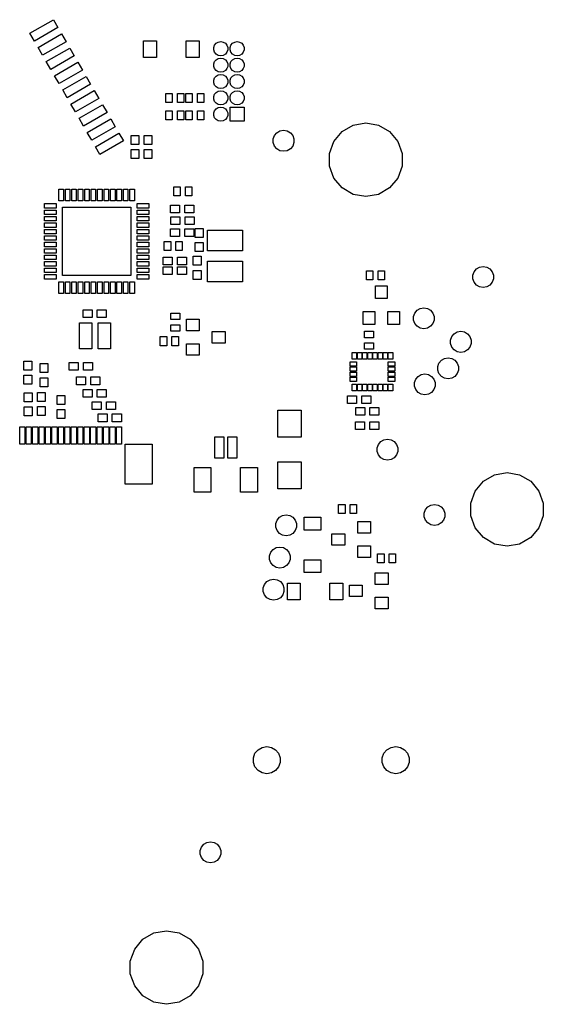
# Model space of a CAD drawing. Extents: x 85.3 to 167.2, y -165.3 to -88.8.
# Tile 2 of 2: x 126.6 to 167.2, y -165.3 to -89. Entities that reach past the tile are written whole.
import ezdxf

# ---------------------------------------------------------------- set-up
doc = ezdxf.new("R2010")
doc.units = 0
doc.header["$MEASUREMENT"] = 0
doc.layers.add('BLACK', color=7, linetype='CONTINUOUS')

msp = doc.modelspace()

# ---------------------------------------------------------------- linework, layer by layer
at = {"layer": 'Black'}
for p, q in [((127.386, -90.0267), (129.205, -88.9767)), ((129.205, -88.9767), (129.555, -89.5829)), ((127.736, -90.6329), (127.386, -90.0267)), ((129.555, -89.5829), (127.736, -90.6329)), ((128.021, -91.1266), (129.84, -90.0766)), ((129.84, -90.0766), (130.19, -90.6828)), ((130.19, -90.6828), (128.371, -91.7328)), ((136.2, -91.9045), (136.2, -90.6045)), ((136.2, -90.6045), (137.2, -90.6045)), ((137.2, -90.6045), (137.2, -91.9045)), ((139.5, -91.9045), (139.5, -90.6045)), ((139.5, -90.6045), (140.5, -90.6045)), ((140.5, -90.6045), (140.5, -91.9045)), ((141.707, -90.9541), (141.83, -90.8078)), ((141.83, -90.8078), (141.995, -90.7123)), ((141.995, -90.7123), (142.183, -90.6791)), ((142.183, -90.6791), (142.187, -90.6791)), ((142.187, -90.6791), (142.375, -90.7123)), ((142.375, -90.7123), (142.541, -90.8078)), ((142.541, -90.8078), (142.664, -90.9541)), ((142.977, -90.9541), (143.1, -90.8078)), ((143.1, -90.8078), (143.265, -90.7123)), ((143.265, -90.7123), (143.453, -90.6791)), ((143.453, -90.6791), (143.457, -90.6791)), ((143.457, -90.6791), (143.645, -90.7123)), ((143.645, -90.7123), (143.811, -90.8078)), ((143.811, -90.8078), (143.934, -90.9541)), ((128.371, -91.7328), (128.021, -91.1266)), ((128.656, -92.2264), (130.475, -91.1764)), ((130.475, -91.1764), (130.825, -91.7826)), ((141.642, -91.1336), (141.707, -90.9541)), ((141.642, -91.3246), (141.642, -91.1336)), ((141.707, -91.5041), (141.642, -91.3246)), ((141.83, -91.6504), (141.707, -91.5041)), ((142.664, -91.5041), (142.541, -91.6504)), ((142.664, -90.9541), (142.729, -91.1336)), ((142.729, -91.3246), (142.664, -91.5041)), ((142.729, -91.1336), (142.729, -91.3246)), ((142.912, -91.1336), (142.977, -90.9541)), ((142.912, -91.3246), (142.912, -91.1336)), ((142.977, -91.5041), (142.912, -91.3246)), ((143.1, -91.6504), (142.977, -91.5041)), ((143.934, -91.5041), (143.811, -91.6504)), ((143.934, -90.9541), (143.999, -91.1336)), ((143.999, -91.3246), (143.934, -91.5041)), ((143.999, -91.1336), (143.999, -91.3246)), ((129.006, -92.8326), (128.656, -92.2264)), ((130.825, -91.7826), (129.006, -92.8326)), ((129.291, -93.3263), (131.11, -92.2763)), ((131.11, -92.2763), (131.46, -92.8825)), ((137.2, -91.9045), (136.2, -91.9045)), ((140.5, -91.9045), (139.5, -91.9045)), ((141.642, -92.4036), (141.707, -92.2241)), ((141.642, -92.5946), (141.642, -92.4036)), ((141.707, -92.2241), (141.83, -92.0778)), ((141.995, -91.7459), (141.83, -91.6504)), ((141.83, -92.0778), (141.995, -91.9823)), ((142.183, -91.7791), (141.995, -91.7459)), ((141.995, -91.9823), (142.183, -91.9491)), ((142.187, -91.7791), (142.183, -91.7791)), ((142.183, -91.9491), (142.187, -91.9491)), ((142.375, -91.7459), (142.187, -91.7791)), ((142.187, -91.9491), (142.375, -91.9823)), ((142.541, -91.6504), (142.375, -91.7459)), ((142.375, -91.9823), (142.541, -92.0778)), ((142.541, -92.0778), (142.664, -92.2241)), ((142.664, -92.2241), (142.729, -92.4036)), ((142.729, -92.4036), (142.729, -92.5946)), ((142.912, -92.4036), (142.977, -92.2241)), ((142.912, -92.5946), (142.912, -92.4036)), ((142.977, -92.2241), (143.1, -92.0778)), ((143.265, -91.7459), (143.1, -91.6504)), ((143.1, -92.0778), (143.265, -91.9823)), ((143.453, -91.7791), (143.265, -91.7459)), ((143.265, -91.9823), (143.453, -91.9491)), ((143.457, -91.7791), (143.453, -91.7791)), ((143.453, -91.9491), (143.457, -91.9491)), ((143.645, -91.7459), (143.457, -91.7791)), ((143.457, -91.9491), (143.645, -91.9823)), ((143.811, -91.6504), (143.645, -91.7459)), ((143.645, -91.9823), (143.811, -92.0778)), ((143.811, -92.0778), (143.934, -92.2241)), ((143.934, -92.2241), (143.999, -92.4036)), ((143.999, -92.4036), (143.999, -92.5946)), ((131.46, -92.8825), (129.641, -93.9325)), ((141.707, -92.7741), (141.642, -92.5946)), ((141.83, -92.9204), (141.707, -92.7741)), ((141.995, -93.0159), (141.83, -92.9204)), ((142.183, -93.0491), (141.995, -93.0159)), ((142.187, -93.0491), (142.183, -93.0491)), ((142.375, -93.0159), (142.187, -93.0491)), ((142.541, -92.9204), (142.375, -93.0159)), ((142.664, -92.7741), (142.541, -92.9204)), ((142.729, -92.5946), (142.664, -92.7741)), ((142.977, -92.7741), (142.912, -92.5946)), ((143.1, -92.9204), (142.977, -92.7741)), ((143.265, -93.0159), (143.1, -92.9204)), ((143.453, -93.0491), (143.265, -93.0159)), ((143.457, -93.0491), (143.453, -93.0491)), ((143.645, -93.0159), (143.457, -93.0491)), ((143.811, -92.9204), (143.645, -93.0159)), ((143.934, -92.7741), (143.811, -92.9204)), ((143.999, -92.5946), (143.934, -92.7741)), ((129.641, -93.9325), (129.291, -93.3263)), ((129.926, -94.4261), (131.745, -93.3761)), ((131.745, -93.3761), (132.095, -93.9823)), ((141.642, -93.6736), (141.707, -93.4941)), ((141.642, -93.8646), (141.642, -93.6736)), ((141.707, -94.0441), (141.642, -93.8646)), ((141.707, -93.4941), (141.83, -93.3478)), ((141.83, -93.3478), (141.995, -93.2523)), ((141.995, -93.2523), (142.183, -93.2191)), ((142.183, -93.2191), (142.187, -93.2191)), ((142.187, -93.2191), (142.375, -93.2523)), ((142.375, -93.2523), (142.541, -93.3478)), ((142.541, -93.3478), (142.664, -93.4941)), ((142.664, -93.4941), (142.729, -93.6736)), ((142.729, -93.8646), (142.664, -94.0441)), ((142.729, -93.6736), (142.729, -93.8646)), ((142.912, -93.6736), (142.977, -93.4941)), ((142.912, -93.8646), (142.912, -93.6736)), ((142.977, -94.0441), (142.912, -93.8646)), ((142.977, -93.4941), (143.1, -93.3478)), ((143.1, -93.3478), (143.265, -93.2523)), ((143.265, -93.2523), (143.453, -93.2191)), ((143.453, -93.2191), (143.457, -93.2191)), ((143.457, -93.2191), (143.645, -93.2523)), ((143.645, -93.2523), (143.811, -93.3478)), ((143.811, -93.3478), (143.934, -93.4941)), ((143.934, -93.4941), (143.999, -93.6736)), ((143.999, -93.8646), (143.934, -94.0441)), ((143.999, -93.6736), (143.999, -93.8646)), ((130.276, -95.0323), (129.926, -94.4261)), ((132.095, -93.9823), (130.276, -95.0323)), ((130.561, -95.526), (132.38, -94.476)), ((132.38, -94.476), (132.73, -95.0822)), ((137.929, -95.3891), (137.929, -94.6891)), ((137.929, -94.6891), (138.429, -94.6891)), ((138.429, -94.6891), (138.429, -95.3891)), ((138.829, -95.3891), (138.829, -94.6891)), ((138.829, -94.6891), (139.329, -94.6891)), ((139.329, -94.6891), (139.329, -95.3891)), ((139.479, -95.3891), (139.479, -94.6891)), ((139.479, -94.6891), (139.979, -94.6891)), ((139.979, -94.6891), (139.979, -95.3891)), ((140.379, -95.3891), (140.379, -94.6891)), ((140.379, -94.6891), (140.879, -94.6891)), ((140.879, -94.6891), (140.879, -95.3891)), ((141.83, -94.1904), (141.707, -94.0441)), ((141.707, -94.7641), (141.83, -94.6178)), ((141.995, -94.2859), (141.83, -94.1904)), ((141.83, -94.6178), (141.995, -94.5223)), ((142.183, -94.3191), (141.995, -94.2859)), ((141.995, -94.5223), (142.183, -94.4891)), ((142.187, -94.3191), (142.183, -94.3191)), ((142.183, -94.4891), (142.187, -94.4891)), ((142.375, -94.2859), (142.187, -94.3191)), ((142.187, -94.4891), (142.375, -94.5223)), ((142.541, -94.1904), (142.375, -94.2859)), ((142.375, -94.5223), (142.541, -94.6178)), ((142.664, -94.0441), (142.541, -94.1904)), ((142.541, -94.6178), (142.664, -94.7641)), ((143.1, -94.1904), (142.977, -94.0441)), ((142.977, -94.7641), (143.1, -94.6178)), ((143.265, -94.2859), (143.1, -94.1904)), ((143.1, -94.6178), (143.265, -94.5223)), ((143.453, -94.3191), (143.265, -94.2859)), ((143.265, -94.5223), (143.453, -94.4891)), ((143.457, -94.3191), (143.453, -94.3191)), ((143.453, -94.4891), (143.457, -94.4891)), ((143.645, -94.2859), (143.457, -94.3191)), ((143.457, -94.4891), (143.645, -94.5223)), ((143.811, -94.1904), (143.645, -94.2859)), ((143.645, -94.5223), (143.811, -94.6178)), ((143.934, -94.0441), (143.811, -94.1904)), ((143.811, -94.6178), (143.934, -94.7641)), ((132.73, -95.0822), (130.911, -96.1322)), ((138.429, -95.3891), (137.929, -95.3891)), ((139.329, -95.3891), (138.829, -95.3891)), ((139.979, -95.3891), (139.479, -95.3891)), ((140.879, -95.3891), (140.379, -95.3891)), ((141.642, -94.9436), (141.707, -94.7641)), ((141.642, -95.1346), (141.642, -94.9436)), ((141.707, -95.3141), (141.642, -95.1346)), ((141.83, -95.4604), (141.707, -95.3141)), ((142.664, -95.3141), (142.541, -95.4604)), ((142.664, -94.7641), (142.729, -94.9436)), ((142.729, -95.1346), (142.664, -95.3141)), ((142.729, -94.9436), (142.729, -95.1346)), ((142.912, -94.9436), (142.977, -94.7641)), ((142.912, -95.1346), (142.912, -94.9436)), ((142.977, -95.3141), (142.912, -95.1346)), ((143.1, -95.4604), (142.977, -95.3141)), ((143.934, -95.3141), (143.811, -95.4604)), ((143.934, -94.7641), (143.999, -94.9436)), ((143.999, -95.1346), (143.934, -95.3141)), ((143.999, -94.9436), (143.999, -95.1346)), ((130.911, -96.1322), (130.561, -95.526)), ((131.196, -96.6258), (133.015, -95.5758)), ((133.365, -96.182), (131.546, -97.232)), ((133.015, -95.5758), (133.365, -96.182)), ((137.929, -96.7353), (137.929, -96.0353)), ((137.929, -96.0353), (138.429, -96.0353)), ((138.429, -96.0353), (138.429, -96.7353)), ((138.829, -96.7353), (138.829, -96.0353)), ((138.829, -96.0353), (139.329, -96.0353)), ((139.329, -96.0353), (139.329, -96.7353)), ((139.479, -96.7353), (139.479, -96.0353)), ((139.479, -96.0353), (139.979, -96.0353)), ((139.979, -96.0353), (139.979, -96.7353)), ((140.379, -96.7353), (140.379, -96.0353)), ((140.379, -96.0353), (140.879, -96.0353)), ((140.879, -96.0353), (140.879, -96.7353)), ((141.642, -96.2136), (141.707, -96.0341)), ((141.642, -96.4046), (141.642, -96.2136)), ((141.707, -96.0341), (141.83, -95.8878)), ((141.995, -95.5559), (141.83, -95.4604)), ((141.83, -95.8878), (141.995, -95.7923)), ((142.183, -95.5891), (141.995, -95.5559)), ((141.995, -95.7923), (142.183, -95.7591)), ((142.187, -95.5891), (142.183, -95.5891)), ((142.183, -95.7591), (142.187, -95.7591)), ((142.375, -95.5559), (142.187, -95.5891)), ((142.187, -95.7591), (142.375, -95.7923)), ((142.541, -95.4604), (142.375, -95.5559)), ((142.375, -95.7923), (142.541, -95.8878)), ((142.541, -95.8878), (142.664, -96.0341)), ((142.664, -96.0341), (142.729, -96.2136)), ((142.729, -96.2136), (142.729, -96.4046)), ((142.905, -96.8591), (142.905, -95.7591)), ((142.905, -95.7591), (144.005, -95.7591)), ((143.265, -95.5559), (143.1, -95.4604)), ((143.453, -95.5891), (143.265, -95.5559)), ((143.457, -95.5891), (143.453, -95.5891)), ((143.645, -95.5559), (143.457, -95.5891)), ((143.811, -95.4604), (143.645, -95.5559)), ((144.005, -95.7591), (144.005, -96.8591)), ((131.546, -97.232), (131.196, -96.6258)), ((131.831, -97.7257), (133.65, -96.6757)), ((133.65, -96.6757), (134, -97.2819)), ((138.429, -96.7353), (137.929, -96.7353)), ((139.329, -96.7353), (138.829, -96.7353)), ((139.979, -96.7353), (139.479, -96.7353)), ((140.879, -96.7353), (140.379, -96.7353)), ((141.707, -96.5841), (141.642, -96.4046)), ((141.83, -96.7304), (141.707, -96.5841)), ((141.995, -96.8259), (141.83, -96.7304)), ((142.183, -96.8591), (141.995, -96.8259)), ((142.187, -96.8591), (142.183, -96.8591)), ((142.375, -96.8259), (142.187, -96.8591)), ((142.541, -96.7304), (142.375, -96.8259)), ((142.664, -96.5841), (142.541, -96.7304)), ((142.729, -96.4046), (142.664, -96.5841)), ((144.005, -96.8591), (142.905, -96.8591)), ((152.456, -97.157), (153.432, -96.9848)), ((153.432, -96.9848), (154.409, -97.157)), ((132.181, -98.3319), (131.831, -97.7257)), ((134, -97.2819), (132.181, -98.3319)), ((146.351, -97.964), (146.533, -97.7472)), ((146.533, -97.7472), (146.778, -97.6056)), ((146.778, -97.6056), (147.057, -97.5565)), ((147.057, -97.5565), (147.336, -97.6056)), ((147.336, -97.6056), (147.581, -97.7472)), ((147.581, -97.7472), (147.763, -97.964)), ((150.96, -98.4123), (151.597, -97.6527)), ((151.597, -97.6527), (152.456, -97.157)), ((154.409, -97.157), (155.267, -97.6527)), ((155.267, -97.6527), (155.905, -98.4123)), ((132.466, -98.8255), (134.285, -97.7755)), ((134.635, -98.3817), (132.816, -99.4317)), ((134.285, -97.7755), (134.635, -98.3817)), ((135.23, -98.6491), (135.23, -97.9491)), ((135.23, -97.9491), (135.83, -97.9491)), ((135.83, -97.9491), (135.83, -98.6491)), ((136.246, -98.6491), (136.246, -97.9491)), ((136.246, -97.9491), (136.846, -97.9491)), ((136.846, -97.9491), (136.846, -98.6491)), ((146.254, -98.23), (146.351, -97.964)), ((146.254, -98.5131), (146.254, -98.23)), ((146.351, -98.7791), (146.254, -98.5131)), ((147.763, -97.964), (147.86, -98.23)), ((147.86, -98.5131), (147.763, -98.7791)), ((147.86, -98.23), (147.86, -98.5131)), ((150.621, -99.3439), (150.96, -98.4123)), ((155.905, -98.4123), (156.244, -99.3439)), ((132.816, -99.4317), (132.466, -98.8255)), ((135.83, -98.6491), (135.23, -98.6491)), ((135.23, -99.7491), (135.23, -99.0491)), ((135.23, -99.0491), (135.83, -99.0491)), ((135.83, -99.0491), (135.83, -99.7491)), ((136.846, -98.6491), (136.246, -98.6491)), ((136.246, -99.7491), (136.246, -99.0491)), ((136.246, -99.0491), (136.846, -99.0491)), ((136.846, -99.0491), (136.846, -99.7491)), ((146.533, -98.996), (146.351, -98.7791)), ((146.778, -99.1375), (146.533, -98.996)), ((147.057, -99.1867), (146.778, -99.1375)), ((147.336, -99.1375), (147.057, -99.1867)), ((147.581, -98.996), (147.336, -99.1375)), ((147.763, -98.7791), (147.581, -98.996)), ((135.83, -99.7491), (135.23, -99.7491)), ((136.846, -99.7491), (136.246, -99.7491)), ((150.621, -100.335), (150.621, -99.3439)), ((156.244, -99.3439), (156.244, -100.335)), ((150.96, -101.267), (150.621, -100.335)), ((156.244, -100.335), (155.905, -101.267)), ((151.597, -102.027), (150.96, -101.267)), ((155.905, -101.267), (155.267, -102.027)), ((129.634, -103.014), (129.634, -102.114)), ((129.634, -102.114), (129.984, -102.114)), ((129.984, -102.114), (129.984, -103.014)), ((130.134, -103.014), (130.134, -102.114)), ((130.134, -102.114), (130.484, -102.114)), ((130.484, -102.114), (130.484, -103.014)), ((130.634, -103.014), (130.634, -102.114)), ((130.634, -102.114), (130.984, -102.114)), ((130.984, -102.114), (130.984, -103.014)), ((131.134, -103.014), (131.134, -102.114)), ((131.134, -102.114), (131.484, -102.114)), ((131.484, -102.114), (131.484, -103.014)), ((131.634, -103.014), (131.634, -102.114)), ((131.634, -102.114), (131.984, -102.114)), ((131.984, -102.114), (131.984, -103.014)), ((132.134, -103.014), (132.134, -102.114)), ((132.134, -102.114), (132.484, -102.114)), ((132.484, -102.114), (132.484, -103.014)), ((132.634, -103.014), (132.634, -102.114)), ((132.634, -102.114), (132.984, -102.114)), ((132.984, -102.114), (132.984, -103.014)), ((133.134, -103.014), (133.134, -102.114)), ((133.134, -102.114), (133.484, -102.114)), ((133.484, -102.114), (133.484, -103.014)), ((133.634, -103.014), (133.634, -102.114)), ((133.634, -102.114), (133.984, -102.114)), ((133.984, -102.114), (133.984, -103.014)), ((134.134, -103.014), (134.134, -102.114)), ((134.134, -102.114), (134.484, -102.114)), ((134.484, -102.114), (134.484, -103.014)), ((134.634, -103.014), (134.634, -102.114)), ((134.634, -102.114), (134.984, -102.114)), ((134.984, -102.114), (134.984, -103.014)), ((135.134, -103.014), (135.134, -102.114)), ((135.134, -102.114), (135.484, -102.114)), ((135.484, -102.114), (135.484, -103.014)), ((138.539, -102.628), (138.539, -101.928)), ((138.539, -101.928), (139.039, -101.928)), ((139.039, -101.928), (139.039, -102.628)), ((139.439, -102.628), (139.439, -101.928)), ((139.439, -101.928), (139.939, -101.928)), ((139.939, -101.928), (139.939, -102.628)), ((152.456, -102.522), (151.597, -102.027)), ((155.267, -102.027), (154.409, -102.522)), ((129.984, -103.014), (129.634, -103.014)), ((130.484, -103.014), (130.134, -103.014)), ((130.984, -103.014), (130.634, -103.014)), ((131.484, -103.014), (131.134, -103.014)), ((131.984, -103.014), (131.634, -103.014)), ((132.484, -103.014), (132.134, -103.014)), ((132.984, -103.014), (132.634, -103.014)), ((133.484, -103.014), (133.134, -103.014)), ((133.984, -103.014), (133.634, -103.014)), ((134.484, -103.014), (134.134, -103.014)), ((134.984, -103.014), (134.634, -103.014)), ((135.484, -103.014), (135.134, -103.014)), ((139.039, -102.628), (138.539, -102.628)), ((139.939, -102.628), (139.439, -102.628)), ((153.432, -102.695), (152.456, -102.522)), ((154.409, -102.522), (153.432, -102.695)), ((128.509, -103.589), (128.509, -103.239)), ((128.509, -103.239), (129.409, -103.239)), ((129.409, -103.589), (128.509, -103.589)), ((128.509, -104.089), (128.509, -103.739)), ((128.509, -103.739), (129.409, -103.739)), ((129.409, -103.239), (129.409, -103.589)), ((129.409, -103.739), (129.409, -104.089)), ((129.909, -108.814), (129.909, -103.514)), ((129.909, -103.514), (135.209, -103.514)), ((135.209, -103.514), (135.209, -108.814)), ((135.709, -103.589), (135.709, -103.239)), ((135.709, -103.239), (136.609, -103.239)), ((136.609, -103.589), (135.709, -103.589)), ((135.709, -104.089), (135.709, -103.739)), ((135.709, -103.739), (136.609, -103.739)), ((136.609, -103.239), (136.609, -103.589)), ((136.609, -103.739), (136.609, -104.089)), ((138.297, -103.95), (138.297, -103.35)), ((138.297, -103.35), (138.997, -103.35)), ((138.997, -103.35), (138.997, -103.95)), ((139.397, -103.95), (139.397, -103.35)), ((139.397, -103.35), (140.097, -103.35)), ((140.097, -103.35), (140.097, -103.95)), ((129.409, -104.089), (128.509, -104.089)), ((128.509, -104.589), (128.509, -104.239)), ((128.509, -104.239), (129.409, -104.239)), ((129.409, -104.589), (128.509, -104.589)), ((129.409, -104.239), (129.409, -104.589)), ((136.609, -104.089), (135.709, -104.089)), ((135.709, -104.589), (135.709, -104.239)), ((135.709, -104.239), (136.609, -104.239)), ((136.609, -104.589), (135.709, -104.589)), ((136.609, -104.239), (136.609, -104.589)), ((138.997, -103.95), (138.297, -103.95)), ((138.313, -104.864), (138.313, -104.264)), ((138.313, -104.264), (139.013, -104.264)), ((139.013, -104.264), (139.013, -104.864)), ((140.097, -103.95), (139.397, -103.95)), ((139.413, -104.864), (139.413, -104.264)), ((139.413, -104.264), (140.113, -104.264)), ((140.113, -104.264), (140.113, -104.864)), ((128.509, -105.089), (128.509, -104.739)), ((128.509, -104.739), (129.409, -104.739)), ((129.409, -105.089), (128.509, -105.089)), ((128.509, -105.589), (128.509, -105.239)), ((128.509, -105.239), (129.409, -105.239)), ((129.409, -104.739), (129.409, -105.089)), ((129.409, -105.239), (129.409, -105.589)), ((135.709, -105.089), (135.709, -104.739)), ((135.709, -104.739), (136.609, -104.739)), ((136.609, -105.089), (135.709, -105.089)), ((135.709, -105.589), (135.709, -105.239)), ((135.709, -105.239), (136.609, -105.239)), ((136.609, -104.739), (136.609, -105.089)), ((136.609, -105.239), (136.609, -105.589)), ((138.297, -105.804), (138.297, -105.204)), ((138.297, -105.204), (138.997, -105.204)), ((139.013, -104.864), (138.313, -104.864)), ((138.997, -105.204), (138.997, -105.804)), ((139.397, -105.804), (139.397, -105.204)), ((139.397, -105.204), (140.097, -105.204)), ((140.113, -104.864), (139.413, -104.864)), ((140.097, -105.204), (140.097, -105.804)), ((140.209, -105.863), (140.209, -105.163)), ((140.209, -105.163), (140.809, -105.163)), ((140.809, -105.163), (140.809, -105.863)), ((141.165, -106.907), (141.165, -105.307)), ((141.165, -105.307), (143.865, -105.307)), ((143.865, -105.307), (143.865, -106.907)), ((129.409, -105.589), (128.509, -105.589)), ((128.509, -106.089), (128.509, -105.739)), ((128.509, -105.739), (129.409, -105.739)), ((129.409, -106.089), (128.509, -106.089)), ((129.409, -105.739), (129.409, -106.089)), ((136.609, -105.589), (135.709, -105.589)), ((135.709, -106.089), (135.709, -105.739)), ((135.709, -105.739), (136.609, -105.739)), ((136.609, -106.089), (135.709, -106.089)), ((136.609, -105.739), (136.609, -106.089)), ((138.997, -105.804), (138.297, -105.804)), ((140.097, -105.804), (139.397, -105.804)), ((140.809, -105.863), (140.209, -105.863)), ((128.509, -106.589), (128.509, -106.239)), ((128.509, -106.239), (129.409, -106.239)), ((129.409, -106.589), (128.509, -106.589)), ((128.509, -107.089), (128.509, -106.739)), ((128.509, -106.739), (129.409, -106.739)), ((129.409, -106.239), (129.409, -106.589)), ((129.409, -106.739), (129.409, -107.089)), ((135.709, -106.589), (135.709, -106.239)), ((135.709, -106.239), (136.609, -106.239)), ((136.609, -106.589), (135.709, -106.589)), ((135.709, -107.089), (135.709, -106.739)), ((135.709, -106.739), (136.609, -106.739)), ((136.609, -106.239), (136.609, -106.589)), ((136.609, -106.739), (136.609, -107.089)), ((137.802, -106.87), (137.802, -106.17)), ((137.802, -106.17), (138.302, -106.17)), ((138.302, -106.87), (137.802, -106.87)), ((138.302, -106.17), (138.302, -106.87)), ((138.702, -106.87), (138.702, -106.17)), ((138.702, -106.17), (139.202, -106.17)), ((139.202, -106.87), (138.702, -106.87)), ((139.202, -106.17), (139.202, -106.87)), ((140.209, -106.963), (140.209, -106.263)), ((140.209, -106.263), (140.809, -106.263)), ((140.809, -106.263), (140.809, -106.963)), ((143.865, -106.907), (141.165, -106.907)), ((129.409, -107.089), (128.509, -107.089)), ((128.509, -107.589), (128.509, -107.239)), ((128.509, -107.239), (129.409, -107.239)), ((129.409, -107.589), (128.509, -107.589)), ((129.409, -107.239), (129.409, -107.589)), ((136.609, -107.089), (135.709, -107.089)), ((135.709, -107.589), (135.709, -107.239)), ((135.709, -107.239), (136.609, -107.239)), ((136.609, -107.589), (135.709, -107.589)), ((136.609, -107.239), (136.609, -107.589)), ((137.72, -107.988), (137.72, -107.388)), ((137.72, -107.388), (138.42, -107.388)), ((138.42, -107.388), (138.42, -107.988)), ((138.82, -107.988), (138.82, -107.388)), ((138.82, -107.388), (139.52, -107.388)), ((139.52, -107.388), (139.52, -107.988)), ((140.056, -108.022), (140.056, -107.322)), ((140.056, -107.322), (140.656, -107.322)), ((140.809, -106.963), (140.209, -106.963)), ((140.656, -107.322), (140.656, -108.022)), ((128.509, -108.089), (128.509, -107.739)), ((128.509, -107.739), (129.409, -107.739)), ((129.409, -108.089), (128.509, -108.089)), ((128.509, -108.589), (128.509, -108.239)), ((128.509, -108.239), (129.409, -108.239)), ((129.409, -107.739), (129.409, -108.089)), ((129.409, -108.239), (129.409, -108.589)), ((135.709, -108.089), (135.709, -107.739)), ((135.709, -107.739), (136.609, -107.739)), ((136.609, -108.089), (135.709, -108.089)), ((135.709, -108.589), (135.709, -108.239)), ((135.709, -108.239), (136.609, -108.239)), ((136.609, -107.739), (136.609, -108.089)), ((136.609, -108.239), (136.609, -108.589)), ((138.42, -107.988), (137.72, -107.988)), ((137.729, -108.75), (137.729, -108.15)), ((137.729, -108.15), (138.429, -108.15)), ((138.429, -108.15), (138.429, -108.75)), ((139.52, -107.988), (138.82, -107.988)), ((138.829, -108.75), (138.829, -108.15)), ((138.829, -108.15), (139.529, -108.15)), ((139.529, -108.15), (139.529, -108.75)), ((140.656, -108.022), (140.056, -108.022)), ((140.056, -109.122), (140.056, -108.422)), ((140.056, -108.422), (140.656, -108.422)), ((140.656, -108.422), (140.656, -109.122)), ((141.165, -109.307), (141.165, -107.707)), ((141.165, -107.707), (143.865, -107.707)), ((143.865, -107.707), (143.865, -109.307)), ((161.825, -108.525), (162.007, -108.308)), ((162.007, -108.308), (162.252, -108.167)), ((162.252, -108.167), (162.531, -108.118)), ((162.531, -108.118), (162.809, -108.167)), ((162.809, -108.167), (163.055, -108.308)), ((163.055, -108.308), (163.237, -108.525)), ((129.409, -108.589), (128.509, -108.589)), ((128.509, -109.089), (128.509, -108.739)), ((128.509, -108.739), (129.409, -108.739)), ((129.409, -109.089), (128.509, -109.089)), ((129.409, -108.739), (129.409, -109.089)), ((135.209, -108.814), (129.909, -108.814)), ((136.609, -108.589), (135.709, -108.589)), ((135.709, -109.089), (135.709, -108.739)), ((135.709, -108.739), (136.609, -108.739)), ((136.609, -109.089), (135.709, -109.089)), ((136.609, -108.739), (136.609, -109.089)), ((138.429, -108.75), (137.729, -108.75)), ((139.529, -108.75), (138.829, -108.75)), ((140.656, -109.122), (140.056, -109.122)), ((153.485, -109.163), (153.485, -108.463)), ((153.485, -108.463), (153.985, -108.463)), ((153.985, -109.163), (153.485, -109.163)), ((153.985, -108.463), (153.985, -109.163)), ((154.385, -109.163), (154.385, -108.463)), ((154.385, -108.463), (154.885, -108.463)), ((154.885, -109.163), (154.385, -109.163)), ((154.885, -108.463), (154.885, -109.163)), ((161.728, -108.791), (161.825, -108.525)), ((161.728, -109.074), (161.728, -108.791)), ((161.825, -109.34), (161.728, -109.074)), ((163.237, -108.525), (163.333, -108.791)), ((163.333, -109.074), (163.237, -109.34)), ((163.333, -108.791), (163.333, -109.074)), ((129.634, -110.214), (129.634, -109.314)), ((129.634, -109.314), (129.984, -109.314)), ((129.984, -109.314), (129.984, -110.214)), ((130.134, -110.214), (130.134, -109.314)), ((130.134, -109.314), (130.484, -109.314)), ((130.484, -109.314), (130.484, -110.214)), ((130.634, -110.214), (130.634, -109.314)), ((130.634, -109.314), (130.984, -109.314)), ((130.984, -109.314), (130.984, -110.214)), ((131.134, -110.214), (131.134, -109.314)), ((131.134, -109.314), (131.484, -109.314)), ((131.484, -109.314), (131.484, -110.214)), ((131.634, -110.214), (131.634, -109.314)), ((131.634, -109.314), (131.984, -109.314)), ((131.984, -109.314), (131.984, -110.214)), ((132.134, -110.214), (132.134, -109.314)), ((132.134, -109.314), (132.484, -109.314)), ((132.484, -109.314), (132.484, -110.214)), ((132.634, -110.214), (132.634, -109.314)), ((132.634, -109.314), (132.984, -109.314)), ((132.984, -109.314), (132.984, -110.214)), ((133.134, -110.214), (133.134, -109.314)), ((133.134, -109.314), (133.484, -109.314)), ((133.484, -109.314), (133.484, -110.214)), ((133.634, -110.214), (133.634, -109.314)), ((133.634, -109.314), (133.984, -109.314)), ((133.984, -109.314), (133.984, -110.214)), ((134.134, -110.214), (134.134, -109.314)), ((134.134, -109.314), (134.484, -109.314)), ((134.484, -109.314), (134.484, -110.214)), ((134.634, -110.214), (134.634, -109.314)), ((134.634, -109.314), (134.984, -109.314)), ((134.984, -109.314), (134.984, -110.214)), ((135.134, -110.214), (135.134, -109.314)), ((135.134, -109.314), (135.484, -109.314)), ((135.484, -109.314), (135.484, -110.214)), ((143.865, -109.307), (141.165, -109.307)), ((154.185, -110.613), (154.185, -109.613)), ((154.185, -109.613), (155.085, -109.613)), ((155.085, -109.613), (155.085, -110.613)), ((162.007, -109.557), (161.825, -109.34)), ((162.252, -109.699), (162.007, -109.557)), ((162.531, -109.748), (162.252, -109.699)), ((162.809, -109.699), (162.531, -109.748)), ((163.055, -109.557), (162.809, -109.699)), ((163.237, -109.34), (163.055, -109.557)), ((129.984, -110.214), (129.634, -110.214)), ((130.484, -110.214), (130.134, -110.214)), ((130.984, -110.214), (130.634, -110.214)), ((131.484, -110.214), (131.134, -110.214)), ((131.984, -110.214), (131.634, -110.214)), ((132.484, -110.214), (132.134, -110.214)), ((132.984, -110.214), (132.634, -110.214)), ((133.484, -110.214), (133.134, -110.214)), ((133.984, -110.214), (133.634, -110.214)), ((134.484, -110.214), (134.134, -110.214)), ((134.984, -110.214), (134.634, -110.214)), ((135.484, -110.214), (135.134, -110.214)), ((155.085, -110.613), (154.185, -110.613)), ((131.511, -112.078), (131.511, -111.478)), ((131.511, -111.478), (132.211, -111.478)), ((132.211, -111.478), (132.211, -112.078)), ((132.611, -112.078), (132.611, -111.478)), ((132.611, -111.478), (133.311, -111.478)), ((133.311, -111.478), (133.311, -112.078)), ((157.409, -111.509), (157.655, -111.367)), ((157.655, -111.367), (157.933, -111.318)), ((157.933, -111.318), (158.212, -111.367)), ((158.212, -111.367), (158.457, -111.509)), ((132.211, -112.078), (131.511, -112.078)), ((133.311, -112.078), (132.611, -112.078)), ((138.305, -112.238), (138.305, -111.738)), ((138.305, -111.738), (139.005, -111.738)), ((139.005, -112.238), (138.305, -112.238)), ((139.005, -111.738), (139.005, -112.238)), ((139.517, -113.106), (139.517, -112.206)), ((139.517, -112.206), (140.517, -112.206)), ((140.517, -112.206), (140.517, -113.106)), ((153.235, -112.613), (153.235, -111.613)), ((153.235, -111.613), (154.135, -111.613)), ((154.135, -111.613), (154.135, -112.613)), ((155.135, -112.613), (155.135, -111.613)), ((155.135, -111.613), (156.035, -111.613)), ((156.035, -111.613), (156.035, -112.613)), ((157.131, -111.992), (157.227, -111.726)), ((157.131, -112.275), (157.131, -111.992)), ((157.227, -111.726), (157.409, -111.509)), ((158.457, -111.509), (158.639, -111.726)), ((158.639, -111.726), (158.736, -111.992)), ((158.736, -111.992), (158.736, -112.275)), ((131.24, -114.495), (131.24, -112.495)), ((131.24, -112.495), (132.19, -112.495)), ((132.19, -112.495), (132.19, -114.495)), ((132.69, -114.495), (132.69, -112.495)), ((132.69, -112.495), (133.64, -112.495)), ((133.64, -112.495), (133.64, -114.495)), ((138.305, -113.138), (138.305, -112.638)), ((138.305, -112.638), (139.005, -112.638)), ((139.005, -112.638), (139.005, -113.138)), ((154.135, -112.613), (153.235, -112.613)), ((156.035, -112.613), (155.135, -112.613)), ((157.227, -112.541), (157.131, -112.275)), ((157.409, -112.758), (157.227, -112.541)), ((157.655, -112.899), (157.409, -112.758)), ((157.933, -112.948), (157.655, -112.899)), ((158.212, -112.899), (157.933, -112.948)), ((158.457, -112.758), (158.212, -112.899)), ((158.639, -112.541), (158.457, -112.758)), ((158.736, -112.275), (158.639, -112.541)), ((137.497, -114.261), (137.497, -113.561)), ((137.497, -113.561), (137.997, -113.561)), ((137.997, -113.561), (137.997, -114.261)), ((139.005, -113.138), (138.305, -113.138)), ((138.397, -114.261), (138.397, -113.561)), ((138.397, -113.561), (138.897, -113.561)), ((138.897, -113.561), (138.897, -114.261)), ((140.517, -113.106), (139.517, -113.106)), ((141.517, -114.056), (141.517, -113.156)), ((141.517, -113.156), (142.517, -113.156)), ((142.517, -113.156), (142.517, -114.056)), ((153.341, -113.642), (153.341, -113.142)), ((153.341, -113.142), (154.041, -113.142)), ((154.041, -113.642), (153.341, -113.642)), ((154.041, -113.142), (154.041, -113.642)), ((160.001, -113.821), (160.098, -113.555)), ((160.098, -113.555), (160.28, -113.338)), ((160.28, -113.338), (160.525, -113.196)), ((160.525, -113.196), (160.803, -113.147)), ((160.803, -113.147), (161.082, -113.196)), ((161.082, -113.196), (161.327, -113.338)), ((161.327, -113.338), (161.509, -113.555)), ((161.509, -113.555), (161.606, -113.821)), ((132.19, -114.495), (131.24, -114.495)), ((133.64, -114.495), (132.69, -114.495)), ((137.997, -114.261), (137.497, -114.261)), ((138.897, -114.261), (138.397, -114.261)), ((139.517, -115.006), (139.517, -114.106)), ((139.517, -114.106), (140.517, -114.106)), ((140.517, -114.106), (140.517, -115.006)), ((142.517, -114.056), (141.517, -114.056)), ((153.341, -114.542), (153.341, -114.042)), ((153.341, -114.042), (154.041, -114.042)), ((154.041, -114.542), (153.341, -114.542)), ((154.041, -114.042), (154.041, -114.542)), ((160.001, -114.104), (160.001, -113.821)), ((160.098, -114.37), (160.001, -114.104)), ((160.28, -114.586), (160.098, -114.37)), ((161.509, -114.37), (161.327, -114.586)), ((161.606, -114.104), (161.509, -114.37)), ((161.606, -113.821), (161.606, -114.104)), ((140.517, -115.006), (139.517, -115.006)), ((152.378, -115.302), (152.378, -114.802)), ((152.378, -114.802), (152.718, -114.802)), ((152.718, -115.302), (152.378, -115.302)), ((152.718, -114.802), (152.718, -115.302)), ((152.778, -115.302), (152.778, -114.802)), ((152.778, -114.802), (153.118, -114.802)), ((153.118, -115.302), (152.778, -115.302)), ((153.118, -114.802), (153.118, -115.302)), ((153.178, -115.302), (153.178, -114.802)), ((153.178, -114.802), (153.518, -114.802)), ((153.518, -115.302), (153.178, -115.302)), ((153.518, -114.802), (153.518, -115.302)), ((153.578, -115.302), (153.578, -114.802)), ((153.578, -114.802), (153.918, -114.802)), ((153.918, -115.302), (153.578, -115.302)), ((153.918, -114.802), (153.918, -115.302)), ((153.978, -115.302), (153.978, -114.802)), ((153.978, -114.802), (154.318, -114.802)), ((154.318, -115.302), (153.978, -115.302)), ((154.318, -114.802), (154.318, -115.302)), ((154.378, -115.302), (154.378, -114.802)), ((154.378, -114.802), (154.718, -114.802)), ((154.718, -115.302), (154.378, -115.302)), ((154.718, -114.802), (154.718, -115.302)), ((154.778, -115.302), (154.778, -114.802)), ((154.778, -114.802), (155.118, -114.802)), ((155.118, -115.302), (154.778, -115.302)), ((155.118, -114.802), (155.118, -115.302)), ((155.178, -115.302), (155.178, -114.802)), ((155.178, -114.802), (155.518, -114.802)), ((155.518, -115.302), (155.178, -115.302)), ((155.518, -114.802), (155.518, -115.302)), ((159.289, -115.395), (159.534, -115.254)), ((159.534, -115.254), (159.813, -115.204)), ((159.813, -115.204), (160.092, -115.254)), ((160.092, -115.254), (160.337, -115.395)), ((160.525, -114.728), (160.28, -114.586)), ((160.803, -114.777), (160.525, -114.728)), ((161.082, -114.728), (160.803, -114.777)), ((161.327, -114.586), (161.082, -114.728)), ((126.925, -116.15), (126.925, -115.45)), ((126.925, -115.45), (127.525, -115.45)), ((127.525, -115.45), (127.525, -116.15)), ((128.169, -116.353), (128.169, -115.653)), ((128.169, -115.653), (128.769, -115.653)), ((128.769, -115.653), (128.769, -116.353)), ((130.439, -116.167), (130.439, -115.567)), ((130.439, -115.567), (131.139, -115.567)), ((131.139, -115.567), (131.139, -116.167)), ((131.539, -116.167), (131.539, -115.567)), ((131.539, -115.567), (132.239, -115.567)), ((132.239, -115.567), (132.239, -116.167)), ((152.223, -115.847), (152.223, -115.507)), ((152.223, -115.507), (152.723, -115.507)), ((152.723, -115.847), (152.223, -115.847)), ((152.223, -116.247), (152.223, -115.907)), ((152.223, -115.907), (152.723, -115.907)), ((152.723, -115.507), (152.723, -115.847)), ((152.723, -115.907), (152.723, -116.247)), ((155.173, -115.847), (155.173, -115.507)), ((155.173, -115.507), (155.673, -115.507)), ((155.673, -115.847), (155.173, -115.847)), ((155.173, -116.247), (155.173, -115.907)), ((155.173, -115.907), (155.673, -115.907)), ((155.673, -115.507), (155.673, -115.847)), ((155.673, -115.907), (155.673, -116.247)), ((159.01, -115.878), (159.107, -115.612)), ((159.01, -116.161), (159.01, -115.878)), ((159.107, -115.612), (159.289, -115.395)), ((160.337, -115.395), (160.519, -115.612)), ((160.519, -115.612), (160.616, -115.878)), ((160.616, -115.878), (160.616, -116.161)), ((127.525, -116.15), (126.925, -116.15)), ((126.925, -117.25), (126.925, -116.55)), ((126.925, -116.55), (127.525, -116.55)), ((127.525, -116.55), (127.525, -117.25)), ((128.769, -116.353), (128.169, -116.353)), ((128.169, -117.453), (128.169, -116.753)), ((128.169, -116.753), (128.769, -116.753)), ((128.769, -116.753), (128.769, -117.453)), ((131.139, -116.167), (130.439, -116.167)), ((131.007, -117.285), (131.007, -116.685)), ((131.007, -116.685), (131.707, -116.685)), ((132.239, -116.167), (131.539, -116.167)), ((131.707, -116.685), (131.707, -117.285)), ((132.107, -117.285), (132.107, -116.685)), ((132.107, -116.685), (132.807, -116.685)), ((132.807, -116.685), (132.807, -117.285)), ((152.723, -116.247), (152.223, -116.247)), ((152.223, -116.647), (152.223, -116.307)), ((152.223, -116.307), (152.723, -116.307)), ((152.723, -116.647), (152.223, -116.647)), ((152.223, -117.047), (152.223, -116.707)), ((152.223, -116.707), (152.723, -116.707)), ((152.723, -116.307), (152.723, -116.647)), ((152.723, -116.707), (152.723, -117.047)), ((155.673, -116.247), (155.173, -116.247)), ((155.173, -116.647), (155.173, -116.307)), ((155.173, -116.307), (155.673, -116.307)), ((155.673, -116.647), (155.173, -116.647)), ((155.173, -117.047), (155.173, -116.707)), ((155.173, -116.707), (155.673, -116.707)), ((155.673, -116.307), (155.673, -116.647)), ((155.673, -116.707), (155.673, -117.047)), ((157.304, -116.857), (157.486, -116.64)), ((157.486, -116.64), (157.731, -116.498)), ((157.731, -116.498), (158.009, -116.449)), ((158.009, -116.449), (158.288, -116.498)), ((158.288, -116.498), (158.533, -116.64)), ((158.533, -116.64), (158.715, -116.857)), ((159.107, -116.427), (159.01, -116.161)), ((159.289, -116.644), (159.107, -116.427)), ((159.534, -116.785), (159.289, -116.644)), ((159.813, -116.835), (159.534, -116.785)), ((160.092, -116.785), (159.813, -116.835)), ((160.337, -116.644), (160.092, -116.785)), ((160.519, -116.427), (160.337, -116.644)), ((160.616, -116.161), (160.519, -116.427)), ((127.525, -117.25), (126.925, -117.25)), ((128.769, -117.453), (128.169, -117.453)), ((131.707, -117.285), (131.007, -117.285)), ((132.807, -117.285), (132.107, -117.285)), ((152.723, -117.047), (152.223, -117.047)), ((152.378, -117.752), (152.378, -117.252)), ((152.378, -117.252), (152.718, -117.252)), ((152.718, -117.252), (152.718, -117.752)), ((152.778, -117.752), (152.778, -117.252)), ((152.778, -117.252), (153.118, -117.252)), ((153.118, -117.252), (153.118, -117.752)), ((153.178, -117.752), (153.178, -117.252)), ((153.178, -117.252), (153.518, -117.252)), ((153.518, -117.252), (153.518, -117.752)), ((153.578, -117.752), (153.578, -117.252)), ((153.578, -117.252), (153.918, -117.252)), ((153.918, -117.252), (153.918, -117.752)), ((153.978, -117.752), (153.978, -117.252)), ((153.978, -117.252), (154.318, -117.252)), ((154.318, -117.252), (154.318, -117.752)), ((154.378, -117.752), (154.378, -117.252)), ((154.378, -117.252), (154.718, -117.252)), ((154.718, -117.252), (154.718, -117.752)), ((154.778, -117.752), (154.778, -117.252)), ((154.778, -117.252), (155.118, -117.252)), ((155.118, -117.252), (155.118, -117.752)), ((155.673, -117.047), (155.173, -117.047)), ((155.178, -117.752), (155.178, -117.252)), ((155.178, -117.252), (155.518, -117.252)), ((155.518, -117.252), (155.518, -117.752)), ((157.207, -117.123), (157.304, -116.857)), ((157.207, -117.406), (157.207, -117.123)), ((157.304, -117.672), (157.207, -117.406)), ((158.715, -116.857), (158.812, -117.123)), ((158.812, -117.406), (158.715, -117.672)), ((158.812, -117.123), (158.812, -117.406)), ((126.95, -118.613), (126.95, -117.913)), ((126.95, -117.913), (127.55, -117.913)), ((127.55, -117.913), (127.55, -118.613)), ((127.966, -118.588), (127.966, -117.888)), ((127.966, -117.888), (128.566, -117.888)), ((128.566, -117.888), (128.566, -118.588)), ((129.49, -118.817), (129.49, -118.117)), ((129.49, -118.117), (130.09, -118.117)), ((130.09, -118.117), (130.09, -118.817)), ((131.506, -118.25), (131.506, -117.65)), ((131.506, -117.65), (132.206, -117.65)), ((132.206, -118.25), (131.506, -118.25)), ((132.206, -117.65), (132.206, -118.25)), ((132.606, -118.25), (132.606, -117.65)), ((132.606, -117.65), (133.306, -117.65)), ((133.306, -118.25), (132.606, -118.25)), ((133.306, -117.65), (133.306, -118.25)), ((152.016, -118.739), (152.016, -118.139)), ((152.016, -118.139), (152.716, -118.139)), ((152.718, -117.752), (152.378, -117.752)), ((152.716, -118.139), (152.716, -118.739)), ((153.118, -117.752), (152.778, -117.752)), ((153.116, -118.739), (153.116, -118.139)), ((153.116, -118.139), (153.816, -118.139)), ((153.518, -117.752), (153.178, -117.752)), ((153.918, -117.752), (153.578, -117.752)), ((153.816, -118.139), (153.816, -118.739)), ((154.318, -117.752), (153.978, -117.752)), ((154.718, -117.752), (154.378, -117.752)), ((155.118, -117.752), (154.778, -117.752)), ((155.518, -117.752), (155.178, -117.752)), ((157.486, -117.888), (157.304, -117.672)), ((157.731, -118.03), (157.486, -117.888)), ((158.009, -118.079), (157.731, -118.03)), ((158.288, -118.03), (158.009, -118.079)), ((158.533, -117.888), (158.288, -118.03)), ((158.715, -117.672), (158.533, -117.888)), ((127.55, -118.613), (126.95, -118.613)), ((126.95, -119.713), (126.95, -119.013)), ((126.95, -119.013), (127.55, -119.013)), ((127.55, -119.013), (127.55, -119.713)), ((128.566, -118.588), (127.966, -118.588)), ((127.966, -119.688), (127.966, -118.988)), ((127.966, -118.988), (128.566, -118.988)), ((128.566, -118.988), (128.566, -119.688)), ((130.09, -118.817), (129.49, -118.817)), ((132.217, -119.215), (132.217, -118.615)), ((132.217, -118.615), (132.917, -118.615)), ((132.917, -118.615), (132.917, -119.215)), ((133.317, -119.215), (133.317, -118.615)), ((133.317, -118.615), (134.017, -118.615)), ((134.017, -118.615), (134.017, -119.215)), ((152.716, -118.739), (152.016, -118.739)), ((152.651, -119.654), (152.651, -119.054)), ((152.651, -119.054), (153.351, -119.054)), ((153.816, -118.739), (153.116, -118.739)), ((153.351, -119.054), (153.351, -119.654)), ((153.751, -119.654), (153.751, -119.054)), ((153.751, -119.054), (154.451, -119.054)), ((154.451, -119.054), (154.451, -119.654)), ((127.55, -119.713), (126.95, -119.713)), ((128.566, -119.688), (127.966, -119.688)), ((129.49, -119.917), (129.49, -119.217)), ((129.49, -119.217), (130.09, -119.217)), ((130.09, -119.217), (130.09, -119.917)), ((132.917, -119.215), (132.217, -119.215)), ((132.675, -120.155), (132.675, -119.555)), ((132.675, -119.555), (133.375, -119.555)), ((134.017, -119.215), (133.317, -119.215)), ((133.375, -119.555), (133.375, -120.155)), ((133.775, -120.155), (133.775, -119.555)), ((133.775, -119.555), (134.475, -119.555)), ((134.475, -119.555), (134.475, -120.155)), ((146.619, -121.369), (146.619, -119.269)), ((146.619, -119.269), (148.419, -119.269)), ((148.419, -119.269), (148.419, -121.369)), ((153.351, -119.654), (152.651, -119.654)), ((154.451, -119.654), (153.751, -119.654)), ((126.593, -121.901), (126.593, -120.551)), ((126.593, -120.551), (126.993, -120.551)), ((126.993, -120.551), (126.993, -121.901)), ((127.093, -121.901), (127.093, -120.551)), ((127.093, -120.551), (127.493, -120.551)), ((127.493, -120.551), (127.493, -121.901)), ((127.593, -121.901), (127.593, -120.551)), ((127.593, -120.551), (127.993, -120.551)), ((127.993, -120.551), (127.993, -121.901)), ((128.093, -121.901), (128.093, -120.551)), ((128.093, -120.551), (128.493, -120.551)), ((128.493, -120.551), (128.493, -121.901)), ((128.593, -121.901), (128.593, -120.551)), ((128.593, -120.551), (128.993, -120.551)), ((128.993, -120.551), (128.993, -121.901)), ((129.093, -121.901), (129.093, -120.551)), ((129.093, -120.551), (129.493, -120.551)), ((130.09, -119.917), (129.49, -119.917)), ((129.493, -120.551), (129.493, -121.901)), ((129.593, -121.901), (129.593, -120.551)), ((129.593, -120.551), (129.993, -120.551)), ((129.993, -120.551), (129.993, -121.901)), ((130.093, -121.901), (130.093, -120.551)), ((130.093, -120.551), (130.493, -120.551)), ((130.493, -120.551), (130.493, -121.901)), ((130.593, -121.901), (130.593, -120.551)), ((130.593, -120.551), (130.993, -120.551)), ((130.993, -120.551), (130.993, -121.901)), ((131.093, -121.901), (131.093, -120.551)), ((131.093, -120.551), (131.493, -120.551)), ((131.493, -120.551), (131.493, -121.901)), ((131.593, -121.901), (131.593, -120.551)), ((131.593, -120.551), (131.993, -120.551)), ((131.993, -120.551), (131.993, -121.901)), ((132.093, -121.901), (132.093, -120.551)), ((132.093, -120.551), (132.493, -120.551)), ((132.493, -120.551), (132.493, -121.901)), ((132.593, -121.901), (132.593, -120.551)), ((132.593, -120.551), (132.993, -120.551)), ((133.375, -120.155), (132.675, -120.155)), ((132.993, -120.551), (132.993, -121.901)), ((133.093, -121.901), (133.093, -120.551)), ((133.093, -120.551), (133.493, -120.551)), ((133.493, -120.551), (133.493, -121.901)), ((133.593, -121.901), (133.593, -120.551)), ((133.593, -120.551), (133.993, -120.551)), ((134.475, -120.155), (133.775, -120.155)), ((133.993, -120.551), (133.993, -121.901)), ((134.093, -121.901), (134.093, -120.551)), ((134.093, -120.551), (134.493, -120.551)), ((134.493, -120.551), (134.493, -121.901)), ((152.635, -120.763), (152.635, -120.163)), ((152.635, -120.163), (153.335, -120.163)), ((153.335, -120.163), (153.335, -120.763)), ((153.735, -120.763), (153.735, -120.163)), ((153.735, -120.163), (154.435, -120.163)), ((154.435, -120.163), (154.435, -120.763)), ((141.725, -122.976), (141.725, -121.326)), ((141.725, -121.326), (142.425, -121.326)), ((142.425, -121.326), (142.425, -122.976)), ((142.725, -122.976), (142.725, -121.326)), ((142.725, -121.326), (143.425, -121.326)), ((143.425, -121.326), (143.425, -122.976)), ((148.419, -121.369), (146.619, -121.369)), ((153.335, -120.763), (152.635, -120.763)), ((154.435, -120.763), (153.735, -120.763)), ((126.993, -121.901), (126.593, -121.901)), ((127.493, -121.901), (127.093, -121.901)), ((127.993, -121.901), (127.593, -121.901)), ((128.493, -121.901), (128.093, -121.901)), ((128.993, -121.901), (128.593, -121.901)), ((129.493, -121.901), (129.093, -121.901)), ((129.993, -121.901), (129.593, -121.901)), ((130.493, -121.901), (130.093, -121.901)), ((130.993, -121.901), (130.593, -121.901)), ((131.493, -121.901), (131.093, -121.901)), ((131.993, -121.901), (131.593, -121.901)), ((132.493, -121.901), (132.093, -121.901)), ((132.993, -121.901), (132.593, -121.901)), ((133.493, -121.901), (133.093, -121.901)), ((133.993, -121.901), (133.593, -121.901)), ((134.493, -121.901), (134.093, -121.901)), ((134.763, -125.001), (134.763, -121.901)), ((134.763, -121.901), (136.863, -121.901)), ((136.863, -121.901), (136.863, -125.001)), ((154.316, -122.182), (154.413, -121.916)), ((154.316, -122.465), (154.316, -122.182)), ((154.413, -121.916), (154.595, -121.699)), ((154.595, -121.699), (154.84, -121.558)), ((154.84, -121.558), (155.119, -121.509)), ((155.119, -121.509), (155.398, -121.558)), ((155.398, -121.558), (155.643, -121.699)), ((155.643, -121.699), (155.825, -121.916)), ((155.825, -121.916), (155.922, -122.182)), ((155.922, -122.182), (155.922, -122.465)), ((154.413, -122.731), (154.316, -122.465)), ((154.595, -122.948), (154.413, -122.731)), ((154.84, -123.09), (154.595, -122.948)), ((155.643, -122.948), (155.398, -123.09)), ((155.825, -122.731), (155.643, -122.948)), ((155.922, -122.465), (155.825, -122.731)), ((142.425, -122.976), (141.725, -122.976)), ((143.425, -122.976), (142.725, -122.976)), ((146.619, -125.369), (146.619, -123.269)), ((146.619, -123.269), (148.419, -123.269)), ((148.419, -123.269), (148.419, -125.369)), ((155.119, -123.139), (154.84, -123.09)), ((155.398, -123.09), (155.119, -123.139)), ((140.125, -125.621), (140.125, -123.721)), ((140.125, -123.721), (141.425, -123.721)), ((141.425, -123.721), (141.425, -125.621)), ((143.725, -125.621), (143.725, -123.721)), ((143.725, -123.721), (145.025, -123.721)), ((145.025, -123.721), (145.025, -125.621)), ((162.55, -124.775), (163.408, -124.279)), ((163.408, -124.279), (164.385, -124.107)), ((164.385, -124.107), (165.361, -124.279)), ((165.361, -124.279), (166.22, -124.775)), ((136.863, -125.001), (134.763, -125.001)), ((161.913, -125.534), (162.55, -124.775)), ((166.22, -124.775), (166.857, -125.534)), ((141.425, -125.621), (140.125, -125.621)), ((145.025, -125.621), (143.725, -125.621)), ((148.419, -125.369), (146.619, -125.369)), ((161.573, -126.466), (161.913, -125.534)), ((166.857, -125.534), (167.196, -126.466)), ((151.32, -127.266), (151.32, -126.566)), ((151.32, -126.566), (151.82, -126.566)), ((151.82, -126.566), (151.82, -127.266)), ((152.22, -127.266), (152.22, -126.566)), ((152.22, -126.566), (152.72, -126.566)), ((152.72, -126.566), (152.72, -127.266)), ((158.053, -126.978), (158.235, -126.762)), ((158.235, -126.762), (158.48, -126.62)), ((158.48, -126.62), (158.759, -126.571)), ((158.759, -126.571), (159.038, -126.62)), ((159.038, -126.62), (159.283, -126.762)), ((159.283, -126.762), (159.465, -126.978)), ((161.573, -127.458), (161.573, -126.466)), ((167.196, -126.466), (167.196, -127.458)), ((146.729, -127.574), (146.974, -127.432)), ((146.974, -127.432), (147.253, -127.383)), ((147.253, -127.383), (147.532, -127.432)), ((147.532, -127.432), (147.777, -127.574)), ((151.82, -127.266), (151.32, -127.266)), ((152.72, -127.266), (152.22, -127.266)), ((157.956, -127.244), (158.053, -126.978)), ((157.956, -127.528), (157.956, -127.244)), ((158.053, -127.794), (157.956, -127.528)), ((159.465, -126.978), (159.562, -127.244)), ((159.562, -127.528), (159.465, -127.794)), ((159.562, -127.244), (159.562, -127.528)), ((161.913, -128.389), (161.573, -127.458)), ((167.196, -127.458), (166.857, -128.389)), ((146.45, -128.057), (146.547, -127.791)), ((146.45, -128.34), (146.45, -128.057)), ((146.547, -127.791), (146.729, -127.574)), ((147.777, -127.574), (147.959, -127.791)), ((147.959, -127.791), (148.055, -128.057)), ((148.055, -128.057), (148.055, -128.34)), ((148.647, -128.56), (148.647, -127.56)), ((148.647, -127.56), (149.947, -127.56)), ((149.947, -127.56), (149.947, -128.56)), ((152.804, -128.794), (152.804, -127.894)), ((152.804, -127.894), (153.804, -127.894)), ((153.804, -127.894), (153.804, -128.794)), ((158.235, -128.01), (158.053, -127.794)), ((158.48, -128.152), (158.235, -128.01)), ((158.759, -128.201), (158.48, -128.152)), ((159.038, -128.152), (158.759, -128.201)), ((159.283, -128.01), (159.038, -128.152)), ((159.465, -127.794), (159.283, -128.01)), ((146.547, -128.606), (146.45, -128.34)), ((146.729, -128.823), (146.547, -128.606)), ((146.974, -128.964), (146.729, -128.823)), ((147.253, -129.013), (146.974, -128.964)), ((147.532, -128.964), (147.253, -129.013)), ((147.777, -128.823), (147.532, -128.964)), ((147.959, -128.606), (147.777, -128.823)), ((148.055, -128.34), (147.959, -128.606)), ((149.947, -128.56), (148.647, -128.56)), ((150.804, -129.744), (150.804, -128.844)), ((150.804, -128.844), (151.804, -128.844)), ((151.804, -128.844), (151.804, -129.744)), ((153.804, -128.794), (152.804, -128.794)), ((162.55, -129.149), (161.913, -128.389)), ((166.857, -128.389), (166.22, -129.149)), ((151.804, -129.744), (150.804, -129.744)), ((152.804, -130.694), (152.804, -129.794)), ((152.804, -129.794), (153.804, -129.794)), ((153.804, -129.794), (153.804, -130.694)), ((163.408, -129.644), (162.55, -129.149)), ((164.385, -129.817), (163.408, -129.644)), ((165.361, -129.644), (164.385, -129.817)), ((166.22, -129.149), (165.361, -129.644)), ((145.965, -130.55), (146.062, -130.284)), ((145.965, -130.833), (145.965, -130.55)), ((146.062, -130.284), (146.244, -130.067)), ((146.244, -130.067), (146.489, -129.926)), ((146.489, -129.926), (146.768, -129.876)), ((146.768, -129.876), (147.047, -129.926)), ((147.047, -129.926), (147.292, -130.067)), ((147.292, -130.067), (147.474, -130.284)), ((147.474, -130.284), (147.571, -130.55)), ((147.571, -130.55), (147.571, -130.833)), ((154.343, -131.101), (154.343, -130.401)), ((154.343, -130.401), (154.843, -130.401)), ((154.843, -130.401), (154.843, -131.101)), ((155.243, -131.101), (155.243, -130.401)), ((155.243, -130.401), (155.743, -130.401)), ((155.743, -130.401), (155.743, -131.101)), ((146.062, -131.099), (145.965, -130.833)), ((146.244, -131.316), (146.062, -131.099)), ((146.489, -131.457), (146.244, -131.316)), ((147.292, -131.316), (147.047, -131.457)), ((147.474, -131.099), (147.292, -131.316)), ((147.571, -130.833), (147.474, -131.099)), ((148.647, -131.86), (148.647, -130.86)), ((148.647, -130.86), (149.947, -130.86)), ((149.947, -130.86), (149.947, -131.86)), ((153.804, -130.694), (152.804, -130.694)), ((154.843, -131.101), (154.343, -131.101)), ((155.743, -131.101), (155.243, -131.101)), ((146.768, -131.507), (146.489, -131.457)), ((147.047, -131.457), (146.768, -131.507)), ((149.947, -131.86), (148.647, -131.86)), ((154.161, -132.776), (154.161, -131.876)), ((154.161, -131.876), (155.161, -131.876)), ((155.161, -131.876), (155.161, -132.776)), ((145.481, -133.043), (145.578, -132.777)), ((145.578, -132.777), (145.76, -132.56)), ((145.76, -132.56), (146.005, -132.419)), ((146.005, -132.419), (146.283, -132.37)), ((146.283, -132.37), (146.562, -132.419)), ((146.562, -132.419), (146.807, -132.56)), ((146.807, -132.56), (146.989, -132.777)), ((146.989, -132.777), (147.086, -133.043)), ((147.35, -133.972), (147.35, -132.672)), ((147.35, -132.672), (148.35, -132.672)), ((148.35, -132.672), (148.35, -133.972)), ((150.65, -133.972), (150.65, -132.672)), ((150.65, -132.672), (151.65, -132.672)), ((151.65, -132.672), (151.65, -133.972)), ((152.161, -133.726), (152.161, -132.826)), ((152.161, -132.826), (153.161, -132.826)), ((153.161, -132.826), (153.161, -133.726)), ((155.161, -132.776), (154.161, -132.776)), ((145.481, -133.326), (145.481, -133.043)), ((145.578, -133.592), (145.481, -133.326)), ((145.76, -133.809), (145.578, -133.592)), ((146.989, -133.592), (146.807, -133.809)), ((147.086, -133.326), (146.989, -133.592)), ((147.086, -133.043), (147.086, -133.326)), ((146.005, -133.951), (145.76, -133.809)), ((146.283, -134), (146.005, -133.951)), ((146.562, -133.951), (146.283, -134)), ((146.807, -133.809), (146.562, -133.951)), ((148.35, -133.972), (147.35, -133.972)), ((151.65, -133.972), (150.65, -133.972)), ((153.161, -133.726), (152.161, -133.726)), ((154.161, -134.676), (154.161, -133.776)), ((154.161, -133.776), (155.161, -133.776)), ((155.161, -133.776), (155.161, -134.676)), ((155.161, -134.676), (154.161, -134.676)), ((144.837, -145.876), (145.073, -145.596)), ((145.073, -145.596), (145.39, -145.413)), ((145.39, -145.413), (145.75, -145.349)), ((145.75, -145.349), (146.111, -145.413)), ((146.111, -145.413), (146.428, -145.596)), ((146.428, -145.596), (146.663, -145.876)), ((154.837, -145.876), (155.073, -145.596)), ((155.073, -145.596), (155.39, -145.413)), ((155.39, -145.413), (155.75, -145.349)), ((155.75, -145.349), (156.111, -145.413)), ((156.111, -145.413), (156.428, -145.596)), ((156.428, -145.596), (156.663, -145.876)), ((144.712, -146.22), (144.837, -145.876)), ((144.712, -146.586), (144.712, -146.22)), ((144.837, -146.93), (144.712, -146.586)), ((146.663, -145.876), (146.788, -146.22)), ((146.788, -146.586), (146.663, -146.93)), ((146.788, -146.22), (146.788, -146.586)), ((154.712, -146.22), (154.837, -145.876)), ((154.712, -146.586), (154.712, -146.22)), ((154.837, -146.93), (154.712, -146.586)), ((156.663, -145.876), (156.788, -146.22)), ((156.788, -146.586), (156.663, -146.93)), ((156.788, -146.22), (156.788, -146.586)), ((145.073, -147.21), (144.837, -146.93)), ((145.39, -147.393), (145.073, -147.21)), ((146.428, -147.21), (146.111, -147.393)), ((146.663, -146.93), (146.428, -147.21)), ((155.073, -147.21), (154.837, -146.93)), ((155.39, -147.393), (155.073, -147.21)), ((156.428, -147.21), (156.111, -147.393)), ((156.663, -146.93), (156.428, -147.21)), ((145.75, -147.457), (145.39, -147.393)), ((146.111, -147.393), (145.75, -147.457)), ((155.75, -147.457), (155.39, -147.393)), ((156.111, -147.393), (155.75, -147.457)), ((140.59, -153.419), (140.687, -153.153)), ((140.59, -153.702), (140.59, -153.419)), ((140.687, -153.153), (140.869, -152.936)), ((140.869, -152.936), (141.114, -152.795)), ((141.114, -152.795), (141.393, -152.746)), ((141.393, -152.746), (141.672, -152.795)), ((141.672, -152.795), (141.917, -152.936)), ((141.917, -152.936), (142.099, -153.153)), ((142.099, -153.153), (142.196, -153.419)), ((142.196, -153.419), (142.196, -153.702)), ((140.687, -153.968), (140.59, -153.702)), ((140.869, -154.185), (140.687, -153.968)), ((141.114, -154.327), (140.869, -154.185)), ((141.917, -154.185), (141.672, -154.327)), ((142.099, -153.968), (141.917, -154.185)), ((142.196, -153.702), (142.099, -153.968)), ((141.393, -154.376), (141.114, -154.327)), ((141.672, -154.327), (141.393, -154.376)), ((135.509, -161.061), (136.147, -160.302)), ((136.147, -160.302), (137.005, -159.806)), ((137.005, -159.806), (137.982, -159.634)), ((137.982, -159.634), (138.958, -159.806)), ((138.958, -159.806), (139.817, -160.302)), ((139.817, -160.302), (140.454, -161.061)), ((135.17, -161.993), (135.509, -161.061)), ((140.454, -161.061), (140.793, -161.993)), ((135.17, -162.985), (135.17, -161.993)), ((140.793, -161.993), (140.793, -162.985)), ((135.509, -163.916), (135.17, -162.985)), ((140.793, -162.985), (140.454, -163.916)), ((136.147, -164.676), (135.509, -163.916)), ((140.454, -163.916), (139.817, -164.676)), ((137.005, -165.171), (136.147, -164.676)), ((139.817, -164.676), (138.958, -165.171)), ((137.982, -165.344), (137.005, -165.171)), ((138.958, -165.171), (137.982, -165.344))]:
    msp.add_line(p, q, dxfattribs=at)

doc.saveas('drawing.dxf')
